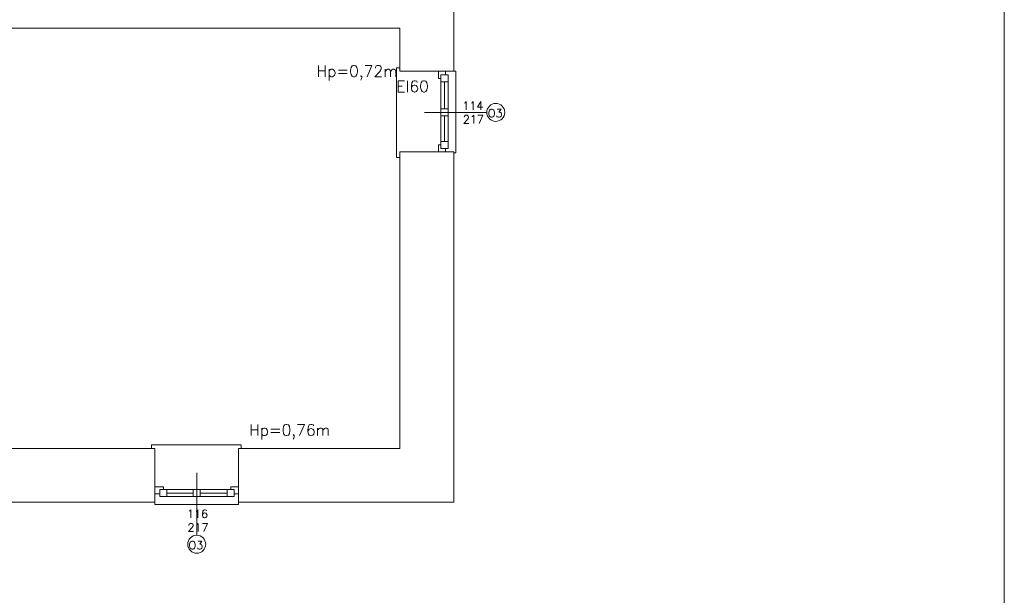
# Model space of a CAD drawing. Header units: millimetres. Extents: x -12354389001 to 271431, y -126469 to 48347.
# Tile 175 of 204: x -105435 to -104044, y -83980 to -83166. Entities that reach past the tile are written whole.
import ezdxf

# ---------------------------------------------------------------- set-up
doc = ezdxf.new("R2010")
doc.units = ezdxf.units.MM
doc.layers.get('0').update_dxf_attribs({"lineweight": 9})
for name, color, linetype, lineweight in [('ei30', 1, 'Continuous', 15), ('IS_Text_Odbiornikow_Therm', 7, 'Continuous', 5), ('LINIE PRZEKROJOWE', 7, 'Continuous', 13), ('OPISY', 255, 'Continuous', 9), ('stolarka', 252, 'Continuous', 9)]:
    doc.layers.add(name, color=color, linetype=linetype, lineweight=lineweight)
doc.styles.add('ROMANS-POTROJNY-0-8-W', font='ROMANT.SHX', dxfattribs={"width": 0.8})

# ---------------------------------------------------------------- blocks, each defined once
blk = doc.blocks.new('fds')
at = {"color": 252, "linetype": 'Continuous', "lineweight": 13}
for p, q in [((-8788.5, 21138.8), (-8793.5, 21138.8)), ((-8793.5, 21138.8), (-8793.5, 21012.2)), ((-8788.5, 21133.8), (-8788.5, 21138.8)), ((-8712.5, 21133.8), (-8709.5, 21133.8)), ((-8709.5, 21133.8), (-8709.5, 21018.8)), ((-8793.5, 21012.2), (-8793.5, 21012.1)), ((-8793.5, 21012.1), (-8788.5, 21012.1)), ((-8709.5, 21018.8), (-8712.5, 21018.8)), ((-9139.1, 20605.8), (-9139.2, 20605.8)), ((-9139.2, 20605.8), (-9139.2, 20600.8)), ((-9012.5, 20605.8), (-9139.1, 20605.8)), ((-9016.5, 20600.8), (-9012.5, 20600.8)), ((-9012.5, 20600.8), (-9012.5, 20605.8)), ((-9134.5, 20521.8), (-9134.5, 20524.8)), ((-9016.5, 20524.8), (-9016.5, 20521.8)), ((-9016.5, 20521.8), (-9134.5, 20521.8))]:
    blk.add_line(p, q, dxfattribs=at)
at = {"layer": 'LINIE PRZEKROJOWE', "color": 252, "linetype": 'Continuous', "lineweight": 13}
for p, q in [((-8712.5, 21218.8), (-8712.5, 21133.8)), ((-9384.5, 21194.8), (-8788.5, 21194.8)), ((-8788.5, 21194.8), (-8788.5, 21133.8)), ((-8788.5, 21194.8), (-8788.5, 21133.8)), ((-8788.5, 21133.8), (-8712.5, 21133.8)), ((-8788.5, 21019.8), (-8712.5, 21019.8)), ((-8788.5, 21019.8), (-8788.5, 20823.8)), ((-8712.5, 21019.8), (-8712.5, 20823.8)), ((-8788.5, 20823.8), (-8788.5, 20600.8)), ((-8712.5, 20823.8), (-8712.5, 20524.8)), ((-9134.5, 20600.8), (-9384.5, 20600.8)), ((-9134.5, 20600.8), (-9290.5, 20600.8)), ((-9134.5, 20600.8), (-9134.5, 20524.8)), ((-8788.5, 20600.8), (-9016.5, 20600.8)), ((-8788.5, 20600.8), (-9016.5, 20600.8)), ((-9016.5, 20600.8), (-9016.5, 20524.8)), ((-8788.5, 20600.8), (-9016.5, 20600.8)), ((-9728.5, 20524.8), (-9134.5, 20524.8)), ((-9016.5, 20524.8), (-8712.5, 20524.8))]:
    blk.add_line(p, q, dxfattribs=at)
at = {"layer": 'LINIE PRZEKROJOWE'}
blk.add_lwpolyline([(-16345, 24024.3), (-7935, 24024.3), (-7935, 18084.3), (-16345, 18084.3), (-16345, 24024.3)], dxfattribs=at)
at = {"layer": 'OPISY', "color": 252, "linetype": 'Continuous', "lineweight": 13}
for p, q in [((-8665.8, 21075.8), (-8753.9, 21075.8)), ((-9075.5, 20478.1), (-9075.5, 20566.2))]:
    blk.add_line(p, q, dxfattribs=at)
for centre in [(-8653.1, 21075.8), (-9075.5, 20465.4)]:
    blk.add_circle(centre, 12.7, dxfattribs=at)
at = {"layer": 'stolarka', "color": 252, "linetype": 'Continuous', "lineweight": 13}
for p, q in [((-8734.2, 21123.8), (-8734.2, 21133.8)), ((-8734.2, 21133.8), (-8724.2, 21133.8)), ((-8730.5, 21123.8), (-8734.2, 21123.8)), ((-8730.5, 21128.8), (-8730.5, 21024.8)), ((-8730.5, 21118.8), (-8730.5, 21128.8)), ((-8730.5, 21128.8), (-8720.5, 21128.8)), ((-8724.2, 21133.8), (-8724.2, 21128.8)), ((-8720.5, 21128.8), (-8720.5, 21024.8)), ((-8720.5, 21128.8), (-8720.5, 21118.8)), ((-8720.5, 21118.8), (-8730.5, 21118.8)), ((-8725.5, 21118.8), (-8725.5, 21080.8)), ((-8730.5, 21070.8), (-8730.5, 21080.8)), ((-8730.5, 21080.8), (-8720.5, 21080.8)), ((-8720.5, 21080.8), (-8720.5, 21070.8)), ((-8720.5, 21070.8), (-8730.5, 21070.8)), ((-8725.5, 21070.8), (-8725.5, 21034.8)), ((-8734.2, 21019.8), (-8734.2, 21029.8)), ((-8734.2, 21029.8), (-8730.5, 21029.8)), ((-8730.5, 21024.8), (-8730.5, 21034.8)), ((-8730.5, 21034.8), (-8720.5, 21034.8)), ((-8720.5, 21024.8), (-8730.5, 21024.8)), ((-8724.2, 21024.8), (-8724.2, 21019.8)), ((-8720.5, 21034.8), (-8720.5, 21024.8)), ((-9134.5, 20546.5), (-9122.5, 20546.5)), ((-9127.5, 20532.8), (-9127.5, 20542.8)), ((-9127.5, 20542.8), (-9117.5, 20542.8)), ((-9022.5, 20542.8), (-9126.5, 20542.8)), ((-9122.5, 20546.5), (-9122.5, 20542.8)), ((-9117.5, 20542.8), (-9117.5, 20532.8)), ((-9080.5, 20532.8), (-9080.5, 20542.8)), ((-9080.5, 20542.8), (-9070.5, 20542.8)), ((-9070.5, 20542.8), (-9070.5, 20532.8)), ((-9032.5, 20532.8), (-9032.5, 20542.8)), ((-9032.5, 20542.8), (-9022.5, 20542.8)), ((-9027.5, 20542.8), (-9027.5, 20546.5)), ((-9027.5, 20546.5), (-9016.5, 20546.5)), ((-9022.5, 20542.8), (-9022.5, 20532.8)), ((-9016.5, 20546.5), (-9016.5, 20536.5)), ((-9127.5, 20536.5), (-9134.5, 20536.5)), ((-9117.5, 20532.8), (-9127.5, 20532.8)), ((-9022.5, 20532.8), (-9126.5, 20532.8)), ((-9080.5, 20537.8), (-9117.5, 20537.8)), ((-9070.5, 20532.8), (-9080.5, 20532.8)), ((-9032.5, 20537.8), (-9070.5, 20537.8)), ((-9022.5, 20532.8), (-9032.5, 20532.8)), ((-9016.5, 20536.5), (-9022.5, 20536.5))]:
    blk.add_line(p, q, dxfattribs=at)
at = {"layer": 'ei30', "color": 252, "linetype": 'Continuous', "lineweight": 13, "style": 'ROMANS-POTROJNY-0-8-W'}
blk.add_text('EI60', height=16, dxfattribs=at).set_placement((-8793.6, 21104.5))
at = {"layer": 'OPISY', "color": 252, "linetype": 'Continuous', "lineweight": 13, "ltscale": 0.15, "style": 'ROMANS-POTROJNY-0-8-W'}
for s, p in [('Hp=0,72m', (-8906.2, 21126.1)), ('Hp=0,76m', (-9001.5, 20618.9))]:
    blk.add_text(s, height=16, dxfattribs=at).set_placement(p)
at = {"layer": 'OPISY', "color": 252, "linetype": 'Continuous', "lineweight": 13, "style": 'ROMANS-POTROJNY-0-8-W'}
for p in [(-8664.5, 21068.9), (-9087, 20458.3)]:
    blk.add_text('O3', height=11.57, dxfattribs=at).set_placement(p)
at = {"layer": 'stolarka', "color": 252, "linetype": 'Continuous', "lineweight": 13, "style": 'ROMANS-POTROJNY-0-8-W'}
for s, p in [('114', (-8700.3, 21079.5)), ('217', (-8699.7, 21060.1)), ('116', (-9089.2, 20502.6)), ('217', (-9088.6, 20483.3))]:
    blk.add_text(s, height=11.57, dxfattribs=at).set_placement(p)

msp = doc.modelspace()

# ---------------------------------------------------------------- block references
at = {"layer": 'IS_Text_Odbiornikow_Therm', "color": 7, "ltscale": 0.5}
msp.add_blockref('fds', (-96109.164, -104372.956), dxfattribs=at)

doc.saveas('drawing.dxf')
